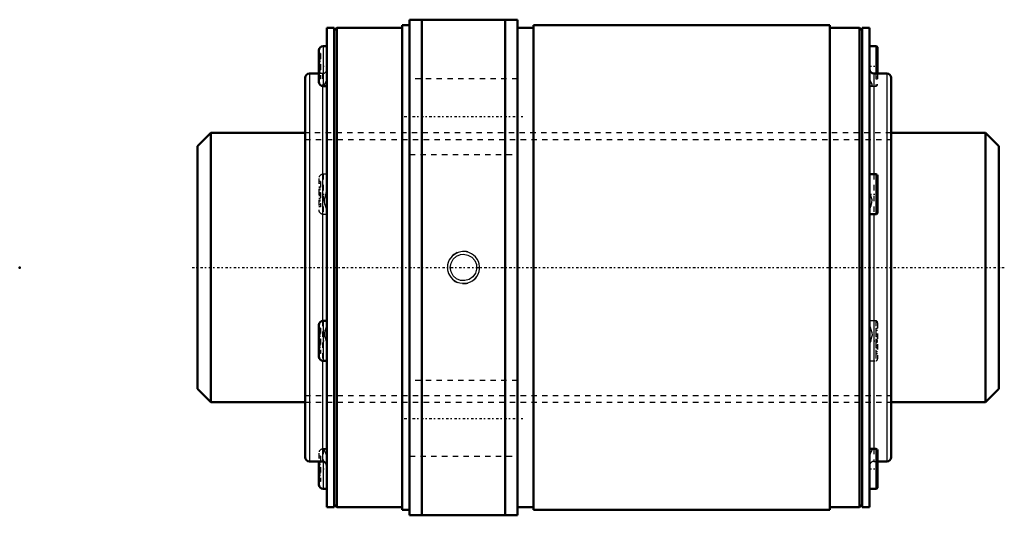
# Model space of a CAD drawing. Header units: millimetres. Extents: x -33 to 150, y -46 to 46.
import ezdxf

# ---------------------------------------------------------------- set-up
doc = ezdxf.new("R2010")
doc.units = ezdxf.units.MM
doc.linetypes.add('Center', pattern=[1.5, 0.45, -0.5, 0.05, -0.5])
doc.linetypes.add('Dashed', pattern=[2, 1, -1])
for name, color, linetype, lineweight in [('2d ConnectionPoints', 7, 'Continuous', 50), ('AM_0', 7, 'Continuous', 50), ('AM_4', 3, 'Continuous', 25), ('AM_5', 3, 'Continuous', 25), ('AM_7', 7, 'Center', 25), ('AM_9', 6, 'Dashed', 25)]:
    doc.layers.add(name, color=color, linetype=linetype, lineweight=lineweight)

# ---------------------------------------------------------------- blocks, each defined once
blk = doc.blocks.new('1_WTF50100_2ZZ_Nut_0_in_WTF50100_2ZZ_148_8LC7T_000_rev_4')
at = {"layer": 'AM_0'}
for p, q in [((59.4, 46), (39.4, 46)), ((39.4, 46), (39.4, -46)), ((41.65, 46), (41.65, -46)), ((57.15, 46), (57.15, -46)), ((59.4, 46), (59.4, -46)), ((24.03, 44.5), (24.03, -44.5)), ((25.4, 44.5), (24.03, 44.5)), ((25.4, 44.5), (25.4, -44.5)), ((25.9, 44.5), (25.4, 44)), ((25.9, 44.5), (25.9, -44.5)), ((38, 44.5), (25.9, 44.5)), ((38, 45), (38, -45)), ((39.4, 45), (38, 45)), ((62.4, 44.5), (59.4, 44.5)), ((62.4, 45), (62.4, -45)), ((117.4, 45), (62.4, 45)), ((117.4, 45), (117.4, -45)), ((122.9, 44.5), (117.4, 44.5)), ((123.4, 44), (122.9, 44.5)), ((122.9, 44.5), (122.9, -44.5)), ((123.4, 44.5), (123.4, -44.5)), ((124.77, 44.5), (123.4, 44.5)), ((124.77, 44.5), (124.77, -44.5)), ((22.53, 40.29), (22.53, 34.47)), ((24.03, 41.09), (23.33, 41.09)), ((125.92, 41.09), (124.77, 41.09)), ((126.27, 40.74), (126.27, 36)), ((20, 35.18), (20, -35.18)), ((22.53, 36), (20.82, 36)), ((127.98, 36), (125.59, 36)), ((128.8, 35.18), (128.8, -35.18)), ((23.33, 33.67), (23.85, 33.67)), ((125.92, 17.32), (124.77, 17.32)), ((126.27, 16.97), (126.27, 10.25)), ((124.77, 9.9), (125.92, 9.9)), ((22.53, -10.7), (22.53, -16.52)), ((24.03, -9.9), (23.33, -9.9)), ((23.33, -17.32), (24.03, -17.32)), ((125.92, -33.67), (124.95, -33.67)), ((126.27, -34.02), (126.27, -40.74)), ((20.82, -36), (23.21, -36)), ((22.53, -36), (22.53, -40.29)), ((126.27, -36), (127.98, -36)), ((23.33, -41.09), (24.03, -41.09)), ((124.77, -41.09), (125.92, -41.09)), ((24.03, -44.5), (25.4, -44.5)), ((25.4, -44), (25.9, -44.5)), ((25.9, -44.5), (38, -44.5)), ((38, -45), (39.4, -45)), ((59.4, -44.5), (62.4, -44.5)), ((62.4, -45), (117.4, -45)), ((117.4, -44.5), (122.9, -44.5)), ((122.9, -44.5), (123.4, -44)), ((123.4, -44.5), (124.77, -44.5)), ((39.4, -46), (59.4, -46))]:
    blk.add_line(p, q, dxfattribs=at)
for points in [[(23.86, 33.67), (23.92, 33.68), (24.03, 33.77), (24.03, 33.8)], [(124.94, -33.67), (124.87, -33.68), (124.78, -33.75), (124.77, -33.8)]]:
    blk.add_lwpolyline(points, dxfattribs=at)
for centre, radius, start, end in [((23.33, 40.29), 0.8, 90, 180), ((125.92, 40.74), 0.35, 360, 90), ((125.59, 36.82), 0.82, 180, 270), ((20.82, 35.18), 0.82, 90, 180), ((127.98, 35.18), 0.82, 360, 90), ((23.33, 34.47), 0.8, 180, 270), ((125.92, 16.97), 0.35, 360, 90), ((125.92, 10.25), 0.35, 270, 0), ((23.33, -10.7), 0.8, 90, 180), ((23.33, -16.52), 0.8, 180, 270), ((125.92, -34.02), 0.35, 360, 90), ((20.82, -35.18), 0.82, 180, 270), ((23.21, -36.82), 0.82, 360, 90), ((127.98, -35.18), 0.82, 270, 0), ((23.33, -40.29), 0.8, 180, 270), ((125.92, -40.74), 0.35, 270, 0)]:
    blk.add_arc(centre, radius, start, end, dxfattribs=at)
at = {"layer": 'AM_4'}
for p, q in [((23.33, 41.09), (23.33, 33.67)), ((125.92, 41.09), (125.92, 36)), ((20.82, 36), (20.82, -36)), ((125.59, 36), (125.59, 17.32)), ((127.98, 36), (127.98, -36)), ((23.21, 33.68), (23.21, -9.9)), ((125.92, 17.32), (125.92, 9.9)), ((125.59, 9.9), (125.59, -33.67)), ((23.33, -9.9), (23.33, -17.32)), ((23.21, -17.31), (23.21, -36)), ((125.92, -33.67), (125.92, -41.09)), ((23.33, -36.01), (23.33, -41.09))]:
    blk.add_line(p, q, dxfattribs=at)
at = {"layer": 'AM_5', "linetype": 'Dashed'}
blk.add_arc((49.4, 0), 3, 75, 15, dxfattribs=at)
at = {"layer": 'AM_7'}
for p, q in [((22.45, 37.38), (24.11, 37.38)), ((124.69, 37.38), (126.34, 37.38)), ((38.4, 28), (60.4, 28)), ((22.45, 13.61), (24.11, 13.61)), ((124.69, 13.61), (126.34, 13.61)), ((22.45, -13.61), (24.11, -13.61)), ((124.69, -13.61), (126.34, -13.61)), ((38.4, -28), (60.4, -28)), ((22.45, -37.38), (24.11, -37.38)), ((124.69, -37.38), (126.34, -37.38))]:
    blk.add_line(p, q, dxfattribs=at)
at = {"layer": 'AM_9'}
for p, q in [((22.83, 39.72), (22.53, 39.72)), ((22.83, 39.35), (22.53, 39.35)), ((22.83, 38.67), (22.53, 38.67)), ((22.83, 38.58), (22.53, 38.58)), ((22.83, 39.72), (22.83, 35.04)), ((125.97, 39.72), (126.27, 39.72)), ((125.97, 39.72), (125.97, 35.04)), ((125.97, 39.35), (126.27, 39.35)), ((125.97, 38.67), (126.27, 38.67)), ((125.97, 38.58), (126.27, 38.58)), ((22.83, 38.26), (22.53, 38.26)), ((22.53, 38.23), (22.83, 38.23)), ((22.83, 38.21), (22.53, 38.21)), ((22.83, 37.66), (22.53, 37.66)), ((22.83, 37.52), (22.53, 37.52)), ((22.83, 37.24), (22.53, 37.24)), ((22.83, 37.11), (22.53, 37.11)), ((125.97, 38.26), (126.27, 38.26)), ((125.97, 38.23), (126.27, 38.23)), ((125.97, 38.21), (126.27, 38.21)), ((125.97, 37.66), (126.27, 37.66)), ((125.97, 37.52), (126.27, 37.52)), ((125.97, 37.24), (126.27, 37.24)), ((125.97, 37.11), (126.27, 37.11)), ((22.83, 36.55), (22.53, 36.55)), ((22.83, 36.54), (22.53, 36.54)), ((22.83, 36.5), (22.53, 36.5)), ((22.83, 36.18), (22.53, 36.18)), ((22.83, 36.09), (22.53, 36.09)), ((23.21, 36), (22.53, 36)), ((22.83, 35.41), (22.53, 35.41)), ((22.83, 35.04), (22.53, 35.04)), ((23.21, 36), (23.21, 33.68)), ((59.4, 35), (39.4, 35)), ((125.92, 36), (125.92, 33.67)), ((125.97, 36.55), (126.27, 36.55)), ((126.27, 36.54), (125.97, 36.54)), ((125.97, 36.5), (126.27, 36.5)), ((125.97, 36.18), (126.27, 36.18)), ((125.97, 36.09), (126.27, 36.09)), ((125.97, 35.41), (126.27, 35.41)), ((125.97, 35.04), (126.27, 35.04)), ((126.27, 36), (126.27, 34.02)), ((124.95, 33.67), (125.92, 33.67)), ((128.8, 25), (20, 25)), ((39.4, 21), (59.4, 21)), ((22.53, 16.52), (22.53, 10.7)), ((24.03, 17.32), (23.33, 17.32)), ((23.33, 17.32), (23.33, 9.9)), ((125.59, 17.32), (125.59, 9.9)), ((22.83, 15.94), (22.53, 15.94)), ((22.83, 15.57), (22.53, 15.57)), ((22.83, 14.9), (22.53, 14.9)), ((22.83, 14.81), (22.53, 14.81)), ((22.83, 15.94), (22.83, 11.27)), ((125.97, 15.94), (126.27, 15.94)), ((125.97, 15.94), (125.97, 11.27)), ((125.97, 15.57), (126.27, 15.57)), ((125.97, 14.9), (126.27, 14.9)), ((125.97, 14.81), (126.27, 14.81)), ((22.83, 14.48), (22.53, 14.48)), ((22.53, 14.45), (22.83, 14.45)), ((22.83, 14.44), (22.53, 14.44)), ((22.83, 13.88), (22.53, 13.88)), ((22.83, 13.74), (22.53, 13.74)), ((22.83, 13.47), (22.53, 13.47)), ((22.83, 13.33), (22.53, 13.33)), ((125.97, 14.48), (126.27, 14.48)), ((125.97, 14.45), (126.27, 14.45)), ((125.97, 14.44), (126.27, 14.44)), ((125.97, 13.88), (126.27, 13.88)), ((125.97, 13.74), (126.27, 13.74)), ((125.97, 13.47), (126.27, 13.47)), ((125.97, 13.33), (126.27, 13.33)), ((22.83, 12.78), (22.53, 12.78)), ((22.83, 12.76), (22.53, 12.76)), ((22.83, 12.73), (22.53, 12.73)), ((22.83, 12.41), (22.53, 12.41)), ((22.83, 12.31), (22.53, 12.31)), ((22.83, 11.64), (22.53, 11.64)), ((22.83, 11.27), (22.53, 11.27)), ((125.97, 12.78), (126.27, 12.78)), ((126.27, 12.76), (125.97, 12.76)), ((125.97, 12.73), (126.27, 12.73)), ((125.97, 12.41), (126.27, 12.41)), ((125.97, 12.31), (126.27, 12.31)), ((125.97, 11.64), (126.27, 11.64)), ((125.97, 11.27), (126.27, 11.27)), ((23.33, 9.9), (24.03, 9.9)), ((23.21, -9.9), (23.21, -17.31)), ((125.92, -9.9), (124.77, -9.9)), ((125.92, -9.9), (125.92, -17.32)), ((126.27, -10.25), (126.27, -16.97)), ((22.83, -11.27), (22.53, -11.27)), ((22.83, -11.64), (22.53, -11.64)), ((22.83, -12.31), (22.53, -12.31)), ((22.83, -12.41), (22.53, -12.41)), ((22.83, -12.73), (22.53, -12.73)), ((22.53, -12.76), (22.83, -12.76)), ((22.83, -12.78), (22.53, -12.78)), ((22.83, -11.27), (22.83, -15.94)), ((125.97, -11.27), (126.27, -11.27)), ((125.97, -11.27), (125.97, -15.94)), ((125.97, -11.64), (126.27, -11.64)), ((125.97, -12.31), (126.27, -12.31)), ((125.97, -12.41), (126.27, -12.41)), ((125.97, -12.73), (126.27, -12.73)), ((125.97, -12.76), (126.27, -12.76)), ((125.97, -12.78), (126.27, -12.78)), ((22.83, -13.33), (22.53, -13.33)), ((22.83, -13.47), (22.53, -13.47)), ((22.83, -13.74), (22.53, -13.74)), ((22.83, -13.88), (22.53, -13.88)), ((22.83, -14.44), (22.53, -14.44)), ((22.83, -14.45), (22.53, -14.45)), ((22.83, -14.48), (22.53, -14.48)), ((125.97, -13.33), (126.27, -13.33)), ((125.97, -13.47), (126.27, -13.47)), ((125.97, -13.74), (126.27, -13.74)), ((125.97, -13.88), (126.27, -13.88)), ((125.97, -14.44), (126.27, -14.44)), ((126.27, -14.45), (125.97, -14.45)), ((125.97, -14.48), (126.27, -14.48)), ((22.83, -14.81), (22.53, -14.81)), ((22.83, -14.9), (22.53, -14.9)), ((22.83, -15.57), (22.53, -15.57)), ((22.83, -15.94), (22.53, -15.94)), ((125.97, -14.81), (126.27, -14.81)), ((125.97, -14.9), (126.27, -14.9)), ((125.97, -15.57), (126.27, -15.57)), ((125.97, -15.94), (126.27, -15.94)), ((124.77, -17.32), (125.92, -17.32)), ((59.4, -21), (39.4, -21)), ((20, -25), (128.8, -25)), ((22.53, -34.47), (22.53, -36)), ((23.33, -33.67), (23.33, -36.01)), ((23.85, -33.67), (23.33, -33.67)), ((125.59, -33.67), (125.59, -36)), ((22.83, -35.04), (22.53, -35.04)), ((22.83, -35.41), (22.53, -35.41)), ((22.83, -36.09), (22.53, -36.09)), ((22.83, -36.18), (22.53, -36.18)), ((22.83, -36.5), (22.53, -36.5)), ((22.53, -36.54), (22.83, -36.54)), ((22.83, -36.55), (22.53, -36.55)), ((22.83, -35.04), (22.83, -39.72)), ((39.4, -35), (59.4, -35)), ((125.59, -36), (126.27, -36)), ((125.97, -35.04), (126.27, -35.04)), ((125.97, -35.04), (125.97, -39.72)), ((125.97, -35.41), (126.27, -35.41)), ((125.97, -36.09), (126.27, -36.09)), ((125.97, -36.18), (126.27, -36.18)), ((125.97, -36.5), (126.27, -36.5)), ((125.97, -36.54), (126.27, -36.54)), ((125.97, -36.55), (126.27, -36.55)), ((22.83, -37.11), (22.53, -37.11)), ((22.83, -37.24), (22.53, -37.24)), ((22.83, -37.52), (22.53, -37.52)), ((22.83, -37.66), (22.53, -37.66)), ((22.83, -38.21), (22.53, -38.21)), ((22.83, -38.23), (22.53, -38.23)), ((22.83, -38.26), (22.53, -38.26)), ((125.97, -37.11), (126.27, -37.11)), ((125.97, -37.24), (126.27, -37.24)), ((125.97, -37.52), (126.27, -37.52)), ((125.97, -37.66), (126.27, -37.66)), ((125.97, -38.21), (126.27, -38.21)), ((126.27, -38.23), (125.97, -38.23)), ((125.97, -38.26), (126.27, -38.26)), ((22.83, -38.58), (22.53, -38.58)), ((22.83, -38.67), (22.53, -38.67)), ((22.83, -39.35), (22.53, -39.35)), ((22.83, -39.72), (22.53, -39.72)), ((125.97, -38.58), (126.27, -38.58)), ((125.97, -38.67), (126.27, -38.67)), ((125.97, -39.35), (126.27, -39.35)), ((125.97, -39.72), (126.27, -39.72))]:
    blk.add_line(p, q, dxfattribs=at)
for points in [[(24.03, 35.28), (24.01, 35.02), (23.91, 34.68), (23.78, 34.38), (23.65, 34.16), (23.56, 33.97), (23.59, 33.78), (23.75, 33.69), (23.86, 33.67)], [(124.77, 35.28), (124.77, 35.27), (124.8, 34.98), (124.88, 34.71), (125.05, 34.32), (125.23, 34.01), (125.24, 33.82), (125.14, 33.73), (125.01, 33.68), (124.94, 33.67)], [(124.94, 33.67), (124.87, 33.68), (124.78, 33.75), (124.77, 33.8)], [(24.03, 10.55), (24.01, 10.74), (23.91, 11.06), (23.78, 11.43), (23.65, 11.76), (23.56, 12.14), (23.59, 12.72), (23.75, 13.26), (23.92, 13.82), (24.03, 14.46), (24.03, 14.59)], [(124.77, 10.55), (124.77, 10.56), (124.8, 10.78), (124.88, 11.04), (125.06, 11.51), (125.23, 12.05), (125.24, 12.56), (125.14, 12.96), (125.01, 13.37), (124.87, 13.88), (124.78, 14.38), (124.77, 14.59)], [(47.3, 2.1), (46.76, 1.4), (46.56, 0.95), (46.44, 0.47), (46.4, -0.02), (46.44, -0.5), (46.57, -0.97), (46.77, -1.41), (47.04, -1.81), (47.38, -2.17), (47.77, -2.47), (48.21, -2.7), (48.69, -2.85), (49.2, -2.93), (49.71, -2.92), (50.21, -2.83), (50.7, -2.65), (51.14, -2.39), (51.54, -2.06), (51.87, -1.67), (52.12, -1.24), (52.29, -0.77), (52.38, -0.29), (52.39, 0.2), (52.32, 0.68), (52.17, 1.14), (51.94, 1.57), (51.64, 1.95), (51.28, 2.29), (50.87, 2.56), (50.41, 2.76), (49.92, 2.89), (49.41, 2.94), (48.9, 2.9), (48.4, 2.77), (47.93, 2.56), (47.3, 2.1)], [(49.4, 2.46), (50.21, 2.32), (50.93, 1.92), (51.48, 1.31), (51.8, 0.54), (51.84, -0.28), (51.61, -1.07), (51.14, -1.74), (50.46, -2.22), (49.67, -2.44), (48.85, -2.4), (48.09, -2.08), (47.48, -1.53), (47.08, -0.81), (46.94, 0.01), (47.08, 0.82), (47.48, 1.54), (48.1, 2.08), (48.86, 2.4), (49.4, 2.46)], [(24.03, -10.55), (24.01, -10.74), (23.91, -11.07), (23.78, -11.43), (23.65, -11.77), (23.56, -12.14), (23.59, -12.72), (23.75, -13.27), (23.92, -13.82), (24.03, -14.46), (24.03, -14.59)], [(124.77, -10.55), (124.77, -10.56), (124.8, -10.78), (124.88, -11.04), (125.05, -11.51), (125.23, -12.05), (125.24, -12.56), (125.14, -12.96), (125.01, -13.37), (124.87, -13.87), (124.78, -14.38), (124.77, -14.59)], [(24.03, -35.28), (24.01, -35.02), (23.91, -34.68), (23.78, -34.38), (23.65, -34.16), (23.56, -33.97), (23.59, -33.78), (23.75, -33.69), (23.86, -33.67)], [(23.86, -33.67), (23.92, -33.68), (24.03, -33.77), (24.03, -33.8)], [(124.77, -35.28), (124.77, -35.27), (124.8, -34.98), (124.88, -34.71), (125.05, -34.32), (125.23, -34.01), (125.24, -33.82), (125.14, -33.73), (125.01, -33.68), (124.94, -33.67)]]:
    blk.add_lwpolyline(points, dxfattribs=at)
for centre, radius, start, end in [((23.21, 36.82), 0.82, 270, 0), ((125.92, 34.02), 0.35, 270, 0), ((23.33, 16.52), 0.8, 90, 180), ((23.33, 10.7), 0.8, 180, 270), ((125.92, -10.25), 0.35, 360, 90), ((125.92, -16.97), 0.35, 270, 0), ((23.33, -34.47), 0.8, 90, 180), ((125.59, -36.82), 0.82, 90, 180)]:
    blk.add_arc(centre, radius, start, end, dxfattribs=at)
blk = doc.blocks.new('2_WTF50100_20ZZ0_Shaft_0_in_WTF50100_2ZZ_148_8LC7T_000_rev_4')
at = {"layer": 'AM_0'}
for p, q in [((2.5, 25), (0, 22.5)), ((2.5, 25), (2.5, -25)), ((20, 25), (2.5, 25)), ((146.3, 25), (128.8, 25)), ((146.3, 25), (146.3, -25)), ((148.8, 22.5), (146.3, 25)), ((0, 22.5), (0, -22.5)), ((148.8, 22.5), (148.8, -22.5)), ((0, -22.5), (2.5, -25)), ((146.3, -25), (148.8, -22.5)), ((2.5, -25), (20, -25)), ((128.8, -25), (146.3, -25))]:
    blk.add_line(p, q, dxfattribs=at)
at = {"layer": 'AM_5', "linetype": 'Dashed'}
for p, q in [((20, 23.773), (128.8, 23.773)), ((20, -23.773), (128.8, -23.773))]:
    blk.add_line(p, q, dxfattribs=at)
at = {"layer": 'AM_7'}
blk.add_line((-1, 0), (149.8, 0), dxfattribs=at)
at = {"layer": 'AM_9'}
for p, q in [((128.8, 25), (20, 25)), ((20, -25), (128.8, -25))]:
    blk.add_line(p, q, dxfattribs=at)

msp = doc.modelspace()

# ---------------------------------------------------------------- linework, layer by layer
at = {"layer": '2d ConnectionPoints'}
for p in [(-33, 0), (0, 0), (148.8, 0)]:
    msp.add_point(p, dxfattribs=at)

# ---------------------------------------------------------------- block references
for name in ['1_WTF50100_2ZZ_Nut_0_in_WTF50100_2ZZ_148_8LC7T_000_rev_4', '2_WTF50100_20ZZ0_Shaft_0_in_WTF50100_2ZZ_148_8LC7T_000_rev_4']:
    msp.add_blockref(name, (0, 0))

doc.saveas('drawing.dxf')
